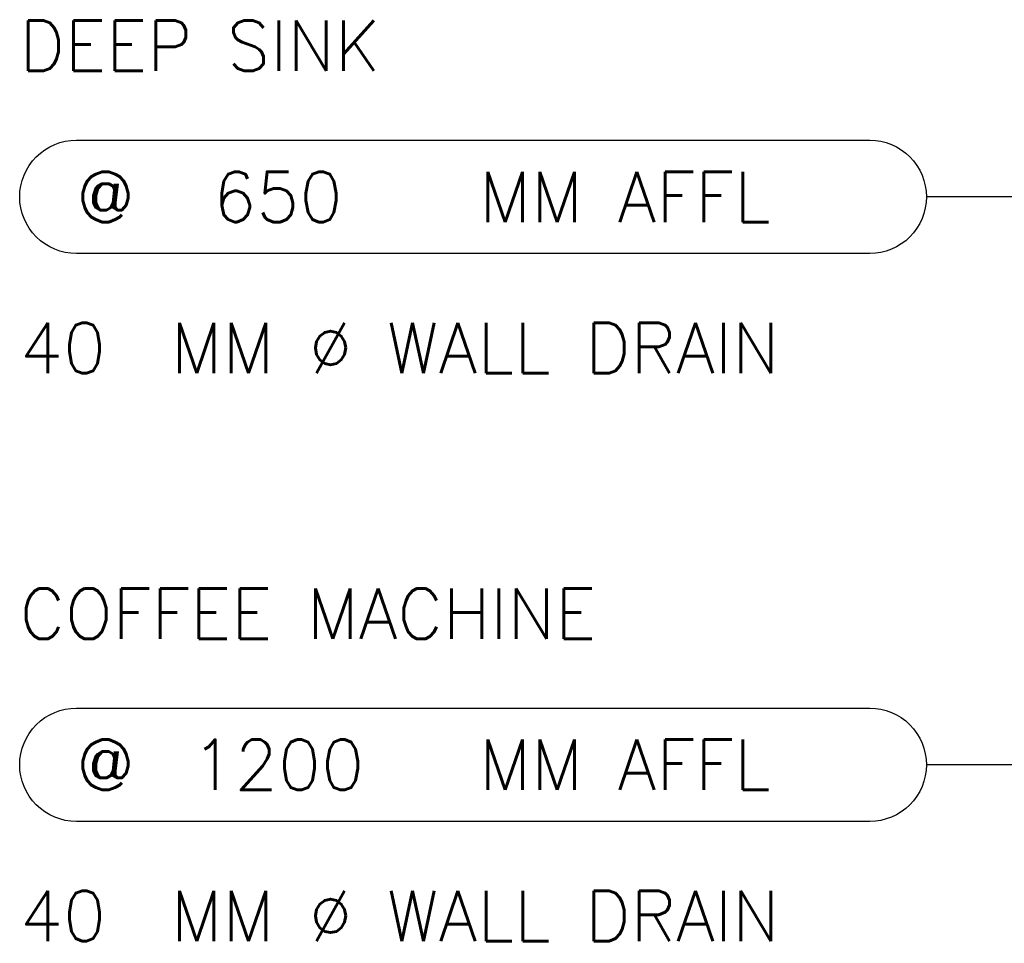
# Model space of a CAD drawing. Header units: millimetres. Extents: x -4432 to 17136, y 0 to 7029.
# Tile 1 of 15: x -1623 to -157, y 1367 to 2743. Entities that reach past the tile are written whole.
import ezdxf
from ezdxf.enums import TextEntityAlignment as Align

# ---------------------------------------------------------------- set-up
doc = ezdxf.new("R2010")
doc.units = ezdxf.units.MM
doc.layers.add('PLUMBING-DW-TR-LVL-TAG', color=7, linetype='Continuous')
doc.layers.add('TAG', color=7, linetype='Continuous')
doc.styles.add('ROMANS-100', font='romans.shx')
doc.dimstyles.new('CLOSSED FILLED-ROMANS-100', dxfattribs={"dimtxt": 100, "dimasz": 100, "dimexe": 50, "dimexo": 50, "dimgap": 50, "dimtad": 1, "dimdec": 0, "dimzin": 0, "dimdsep": 46, "dimtxsty": 'ROMANS-100', "dimcen": 0.09, "dimclrd": 256, "dimclre": 256, "dimclrt": 256, "dimadec": 0, "dimazin": 0, "dimtfac": 1, "dimtdec": 0, "dimtofl": 0, "dimtmove": 0, "dimatfit": 3, "dimfxl": 1, "dimtolj": 1, "dimtzin": 0, "dimarcsym": 0})

# ---------------------------------------------------------------- blocks, each defined once
blk = doc.blocks.new('PLUM-DW-WD-TAG')
at = {"layer": 'PLUMBING-DW-TR-LVL-TAG'}
blk.add_lwpolyline([(112.5, 112.5), (1687.5, 112.5, -0.414214), (1800, 0, -0.414214), (1687.5, -112.5), (112.5, -112.5, -0.414214), (0, 0), (0, 0, -0.414214)], format="xyb", close=True, dxfattribs=at)
at = {"layer": 'PLUMBING-DW-TR-LVL-TAG', "char_height": 100, "attachment_point": 4}
for s, width, insert in [('{\\Fromans|c0;@}', 115.286, (112.5, 0)), ('{\\Fromans|c0;MM AFFL}', 662.905, (912.5, 0)), ('{\\Fromans|c0;MM %%C WALL DRAIN}', 1987.152, (300, -300))]:
    blk.add_mtext_dynamic_manual_height_columns(s, width=width, gutter_width=3324.7, heights=[0], dxfattribs=dict(at, insert=insert))
at = {"layer": 'PLUMBING-DW-TR-LVL-TAG', "style": 'ROMANS-100'}
for tag, p in [('PLUM-DR-EQP', (0, 300)), ('PLUM-DR-PSIZE', (0, -300))]:
    blk.add_attdef(tag, text='', height=100, dxfattribs=at).set_placement(p, align=Align.MIDDLE_LEFT)
blk.add_attdef('PLUM-PIPE-LVL', text='', height=100, dxfattribs=at).set_placement((512.5, 0), align=Align.MIDDLE_CENTER)

msp = doc.modelspace()

# ---------------------------------------------------------------- block references
at = {"layer": 'PLUMBING-DW-TR-LVL-TAG', "xscale": 0.75, "yscale": 0.75, "zscale": 0.75}
for p, values in [((-1622.7, 2479, 0), {'PLUM-PIPE-LVL': '650', 'PLUM-DR-PSIZE': '40', 'PLUM-DR-EQP': 'DEEP SINK'}), ((-1622.7, 1633.2, 0), {'PLUM-PIPE-LVL': '1200', 'PLUM-DR-PSIZE': '40', 'PLUM-DR-EQP': 'COFFEE MACHINE'})]:
    msp.add_blockref('PLUM-DW-WD-TAG', p, dxfattribs=at).add_auto_attribs(values)

# ---------------------------------------------------------------- leaders
at = {"layer": 'TAG'}
for points in [[(705.2, 2479, 0), (-272.7, 2479, 0)], [(705.2, 1633.2, 0), (-272.7, 1633.2, 0)]]:
    msp.add_leader(points, dimstyle='CLOSSED FILLED-ROMANS-100', override={"dimtad": 0}, dxfattribs=at)

doc.saveas('drawing.dxf')
